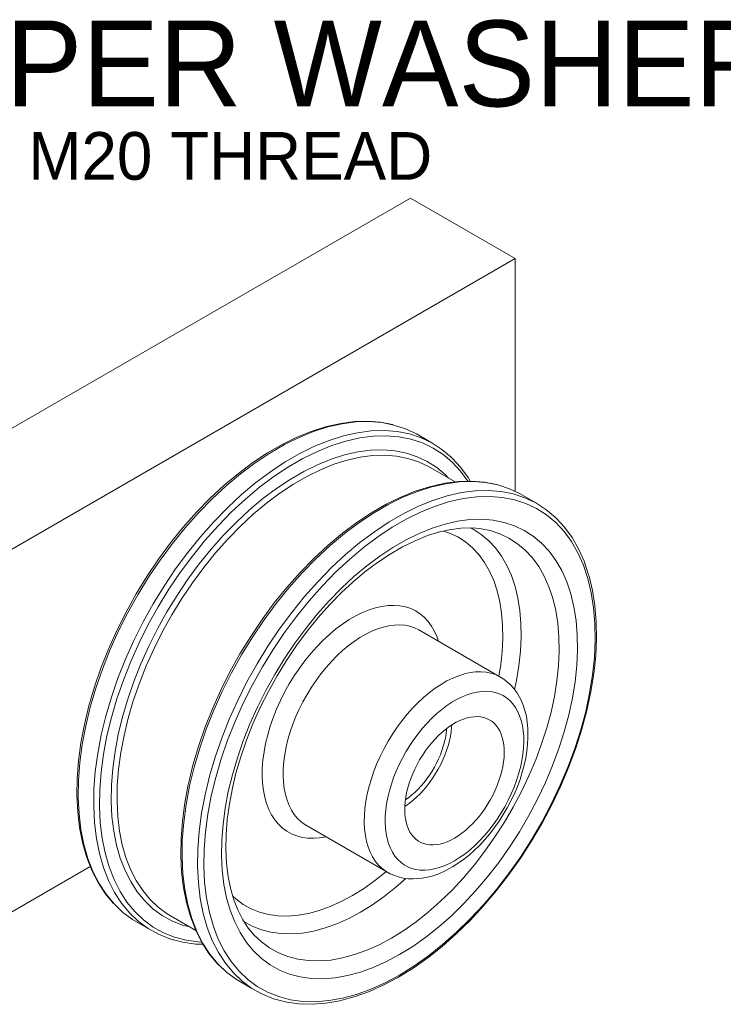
# Model space of a CAD drawing. Header units: millimetres. Extents: x -33820 to -12795, y -745548 to -730698.
# Tile 21 of 25: x -20041 to -19119, y -734793 to -733502. Entities that reach past the tile are written whole.
import ezdxf

# ---------------------------------------------------------------- set-up
doc = ezdxf.new("R2010")
doc.units = ezdxf.units.MM
doc.header["$MEASUREMENT"] = 0
doc.linetypes.add('DGN Style 5', pattern=[208.174909, 89.217818, -118.957091])
doc.linetypes.add('DGN Style 6', pattern=[565.640967, 0.297393, -118.957091, 208.174909, -118.957091, 0.297393, -118.957091])
doc.styles.add('Style-ENGINEERING', font='ENGINEERING.shx')

# ---------------------------------------------------------------- blocks, each defined once
blk = doc.blocks.new('*U327')
at = {"color": 7, "linetype": 'Continuous', "lineweight": 0}
for p, q in [((3105.98, 3998.22), (3778.23, 4386.35)), ((3778.23, 4386.35), (3915.43, 4307.14)), ((2886.47, 3713.07), (3915.43, 4307.14)), ((3915.43, 4307.14), (3915.43, 4003.03)), ((3651.51, 3914.01), (3651.51, 3914.01)), ((3135.47, 3381.58), (3359.42, 3510.88))]:
    blk.add_line(p, q, dxfattribs=at)
at = {"color": 7, "linetype": 'DGN Style 6', "lineweight": 0}
blk.add_line((3427.87, 3867.91), (3455.31, 3852.07), dxfattribs=at)
at = {"color": 7, "linetype": 'Continuous', "lineweight": 0, "flags": 128}
for points in [[(3389.74, 3461.34), (3379.3, 3474), (3370.08, 3488.21), (3362.14, 3503.89), (3355.51, 3520.95), (3350.24, 3539.3), (3346.35, 3558.84), (3343.87, 3579.47), (3342.8, 3601.06), (3343.15, 3623.51), (3344.93, 3646.68), (3348.12, 3670.46), (3352.7, 3694.72), (3358.66, 3719.31), (3365.95, 3744.11), (3374.53, 3768.98), (3384.37, 3793.78), (3395.4, 3818.39), (3407.57, 3842.66), (3420.81, 3866.46), (3435.05, 3889.67), (3450.21, 3912.15), (3466.2, 3933.78), (3482.94, 3954.45), (3500.34, 3974.04), (3518.3, 3992.45), (3536.73, 4009.57), (3555.53, 4025.31), (3574.58, 4039.59), (3593.79, 4052.33), (3613.06, 4063.45), (3632.27, 4072.9), (3651.32, 4080.62), (3670.11, 4086.58), (3688.54, 4090.74), (3706.5, 4093.07), (3723.91, 4093.57), (3740.65, 4092.23), (3756.64, 4089.07)], [(3648.19, 4080.8), (3666.89, 4086.73), (3668.46, 4087.09), (3686.86, 4091.24), (3704.81, 4093.58), (3722.19, 4094.08), (3738.91, 4092.74), (3754.88, 4089.58), (3756.64, 4089.07), (3771.8, 4084.09), (3786.03, 4077.32), (3806.32, 4065.61), (3819.56, 4057.09), (3831.72, 4046.88), (3832.96, 4045.74), (3843.98, 4033.89), (3853.81, 4020.46), (3856.69, 4015.43)], [(3354.23, 3522.15), (3353.75, 3523.72), (3348.5, 3541.99), (3344.63, 3561.44), (3342.16, 3581.97), (3341.09, 3603.46), (3341.45, 3625.81), (3343.22, 3648.88), (3346.39, 3672.54), (3350.95, 3696.68), (3356.88, 3721.16), (3364.13, 3745.85), (3372.68, 3770.6), (3382.47, 3795.29), (3393.46, 3819.78), (3405.57, 3843.94), (3418.75, 3867.63), (3432.92, 3890.73), (3448, 3913.11), (3463.92, 3934.64), (3480.59, 3955.22), (3497.91, 3974.72), (3515.79, 3993.04), (3534.13, 4010.08), (3552.84, 4025.75), (3571.8, 4039.96), (3590.92, 4052.64), (3610.1, 4063.71), (3629.22, 4073.12), (3648.19, 4080.8)], [(3434.35, 3429.2), (3421.63, 3438.58), (3410.02, 3449.63), (3399.58, 3462.29), (3390.36, 3476.5), (3382.42, 3492.18), (3375.79, 3509.24), (3370.52, 3527.59), (3366.63, 3547.13), (3364.15, 3567.76), (3363.08, 3589.35), (3363.44, 3611.8), (3365.21, 3634.97), (3368.4, 3658.75), (3372.99, 3683), (3378.94, 3707.6), (3386.23, 3732.4), (3394.82, 3757.27), (3404.65, 3782.07), (3415.69, 3806.68), (3427.86, 3830.95), (3441.1, 3854.75), (3455.33, 3877.95), (3470.49, 3900.44), (3486.48, 3922.07), (3503.22, 3942.74), (3520.62, 3962.33), (3538.59, 3980.74), (3557.02, 3997.86), (3575.81, 4013.6), (3594.86, 4027.88), (3614.07, 4040.61), (3633.34, 4051.74), (3652.55, 4061.19), (3671.6, 4068.91), (3690.4, 4074.87), (3708.82, 4079.03), (3726.79, 4081.36), (3744.19, 4081.86), (3760.93, 4080.52), (3776.92, 4077.36), (3792.08, 4072.38), (3806.32, 4065.61)], [(3504.62, 3411.47), (3500.59, 3411.56), (3484.44, 3413.79), (3469.06, 3417.81), (3454.56, 3423.61), (3441, 3431.15), (3428.46, 3440.39), (3417, 3451.29), (3406.7, 3463.79), (3397.61, 3477.8), (3389.78, 3493.27), (3383.24, 3510.1), (3378.04, 3528.2), (3374.2, 3547.48), (3371.75, 3567.82), (3370.7, 3589.12), (3371.05, 3611.26), (3372.8, 3634.12), (3375.95, 3657.58), (3380.47, 3681.5), (3386.34, 3705.76), (3393.53, 3730.22), (3402, 3754.75), (3411.71, 3779.22), (3422.59, 3803.49), (3434.59, 3827.43), (3447.65, 3850.91), (3461.7, 3873.8), (3476.65, 3895.98), (3492.42, 3917.32), (3508.94, 3937.7), (3526.1, 3957.03), (3543.82, 3975.19), (3562, 3992.08), (3580.53, 4007.6), (3599.33, 4021.69), (3618.28, 4034.25), (3637.28, 4045.22), (3656.23, 4054.54), (3675.03, 4062.16), (3693.57, 4068.04), (3711.74, 4072.14), (3729.46, 4074.44), (3746.63, 4074.94), (3763.14, 4073.62), (3778.92, 4070.49), (3793.87, 4065.58), (3807.91, 4058.9), (3820.97, 4050.5), (3832.97, 4040.43), (3843.86, 4028.72), (3853.56, 4015.46), (3853.63, 4015.34)], [(3489.01, 3431.24), (3479.29, 3433.78), (3465.54, 3439.27), (3452.69, 3446.42), (3440.81, 3455.18), (3429.96, 3465.51), (3420.2, 3477.34), (3411.59, 3490.63), (3404.16, 3505.28), (3397.97, 3521.23), (3393.04, 3538.38), (3389.41, 3556.64), (3387.08, 3575.92), (3386.09, 3596.1), (3386.42, 3617.08), (3388.08, 3638.74), (3391.06, 3660.97), (3395.34, 3683.63), (3400.91, 3706.62), (3407.72, 3729.8), (3415.75, 3753.04), (3424.94, 3776.23), (3435.25, 3799.22), (3446.63, 3821.91), (3459, 3844.15), (3472.31, 3865.84), (3486.47, 3886.86), (3501.42, 3907.08), (3517.07, 3926.39), (3533.33, 3944.71), (3550.12, 3961.91), (3567.35, 3977.91), (3584.91, 3992.63), (3602.72, 4005.97), (3620.68, 4017.87), (3638.68, 4028.27), (3656.64, 4037.1), (3674.45, 4044.32), (3692.01, 4049.89), (3709.23, 4053.77), (3726.02, 4055.96), (3742.29, 4056.42), (3757.93, 4055.17), (3772.88, 4052.21), (3787.05, 4047.56), (3800.35, 4041.23), (3812.73, 4033.27), (3824.1, 4023.72), (3828.09, 4019.43)], [(3459.34, 3448.36), (3447.63, 3457), (3436.94, 3467.17), (3427.32, 3478.84), (3418.83, 3491.93), (3411.52, 3506.37), (3405.41, 3522.08), (3400.56, 3538.99), (3396.98, 3556.98), (3394.69, 3575.98), (3393.7, 3595.87), (3394.03, 3616.54), (3395.67, 3637.89), (3398.61, 3659.79), (3402.83, 3682.13), (3408.31, 3704.78), (3415.03, 3727.62), (3422.93, 3750.53), (3432, 3773.37), (3442.16, 3796.04), (3453.37, 3818.39), (3465.56, 3840.31), (3478.67, 3861.69), (3492.63, 3882.39), (3507.36, 3902.32), (3522.78, 3921.36), (3538.81, 3939.4), (3555.35, 3956.36), (3572.33, 3972.13), (3589.64, 3986.63), (3607.19, 3999.78), (3624.88, 4011.51), (3642.63, 4021.75), (3660.32, 4030.45), (3677.87, 4037.57), (3695.18, 4043.05), (3712.15, 4046.88), (3728.7, 4049.04), (3744.72, 4049.5), (3760.15, 4048.27), (3774.88, 4045.35), (3788.83, 4040.76), (3801.95, 4034.53)], [(3836.78, 4014.42), (3801.95, 4034.53), (3801.95, 4034.53)], [(3537.47, 3371.7), (3525.86, 3382.75), (3515.42, 3395.41), (3506.2, 3409.62), (3498.26, 3425.3), (3491.63, 3442.36), (3486.36, 3460.72), (3482.47, 3480.26), (3479.98, 3500.88), (3478.92, 3522.47), (3479.27, 3544.92), (3481.05, 3568.1), (3484.24, 3591.87), (3488.82, 3616.13), (3494.78, 3640.72), (3502.07, 3665.52), (3510.65, 3690.39), (3520.49, 3715.19), (3531.52, 3739.8), (3543.69, 3764.07), (3556.93, 3787.87), (3571.17, 3811.08), (3586.32, 3833.56), (3602.32, 3855.19), (3619.06, 3875.86), (3636.46, 3895.45), (3654.42, 3913.86), (3672.85, 3930.98), (3691.64, 3946.72), (3710.7, 3961), (3729.91, 3973.74), (3749.17, 3984.86), (3768.39, 3994.31), (3787.44, 4002.03), (3806.23, 4007.99), (3824.66, 4012.15), (3842.62, 4014.48), (3860.02, 4014.98), (3876.77, 4013.65), (3892.76, 4010.48)], [(3670.41, 3931.56), (3670.41, 3931.56), (3689.13, 3947.25), (3708.11, 3961.47), (3727.25, 3974.15), (3746.44, 3985.23), (3765.57, 3994.64), (3784.55, 4002.34), (3803.27, 4008.27), (3821.63, 4012.41), (3823.13, 4012.65), (3841.08, 4014.98), (3858.46, 4015.48), (3875.19, 4014.14), (3891.16, 4010.98), (3892.76, 4010.48), (3907.92, 4005.5), (3922.15, 3998.73), (3942.43, 3987.02), (3955.67, 3978.51), (3967.84, 3968.29), (3969.17, 3967.02), (3980.19, 3955.17), (3990.01, 3941.74), (3998.59, 3926.8), (4005.87, 3910.44), (4011.82, 3892.74), (4012.29, 3891.19)], [(3570.47, 3350.62), (3557.75, 3359.99), (3546.14, 3371.04), (3535.7, 3383.7), (3526.48, 3397.91), (3518.54, 3413.59), (3511.91, 3430.65), (3506.64, 3449), (3502.75, 3468.55), (3500.27, 3489.17), (3499.2, 3510.76), (3499.56, 3533.21), (3501.33, 3556.39), (3504.52, 3580.16), (3509.11, 3604.42), (3515.06, 3629.01), (3522.35, 3653.81), (3530.94, 3678.68), (3540.77, 3703.48), (3551.81, 3728.09), (3563.98, 3752.36), (3577.21, 3776.16), (3591.45, 3799.37), (3606.61, 3821.85), (3622.6, 3843.48), (3639.34, 3864.15), (3656.74, 3883.74), (3674.71, 3902.15), (3693.13, 3919.27), (3711.93, 3935.01), (3730.98, 3949.29), (3750.19, 3962.03), (3769.46, 3973.15), (3788.67, 3982.6), (3807.72, 3990.32), (3826.52, 3996.28), (3844.94, 4000.44), (3862.91, 4002.77), (3880.31, 4003.27), (3897.05, 4001.94), (3913.04, 3998.77), (3928.2, 3993.79), (3942.43, 3987.02)], [(3782.89, 3379.93), (3763.94, 3368.18), (3744.99, 3358.05), (3726.15, 3349.59), (3707.51, 3342.85), (3689.18, 3337.87), (3671.26, 3334.68), (3653.85, 3333.28), (3637.03, 3333.69), (3620.91, 3335.91), (3605.58, 3339.92), (3591.1, 3345.71), (3577.57, 3353.23), (3565.06, 3362.46), (3553.63, 3373.33), (3543.36, 3385.8), (3534.28, 3399.78), (3526.46, 3415.21), (3519.94, 3432.01), (3514.75, 3450.07), (3510.93, 3469.3), (3508.48, 3489.6), (3507.43, 3510.85), (3507.78, 3532.94), (3509.53, 3555.75), (3512.67, 3579.16), (3517.18, 3603.03), (3523.04, 3627.23), (3530.21, 3651.64), (3538.67, 3676.11), (3548.35, 3700.53), (3559.21, 3724.74), (3571.18, 3748.63), (3584.21, 3772.06), (3598.23, 3794.9), (3613.14, 3817.02), (3628.88, 3838.32), (3645.36, 3858.66), (3662.49, 3877.94), (3680.17, 3896.06), (3698.3, 3912.91), (3716.8, 3928.4), (3735.55, 3942.46), (3754.46, 3954.99), (3773.42, 3965.94), (3792.33, 3975.24), (3811.08, 3982.84), (3829.58, 3988.7), (3847.72, 3992.79), (3865.4, 3995.09), (3882.52, 3995.58), (3899, 3994.27), (3914.74, 3991.15), (3929.66, 3986.25), (3943.67, 3979.59), (3956.7, 3971.21), (3968.67, 3961.15), (3979.53, 3949.47), (3989.22, 3936.24), (3997.67, 3921.52), (4004.84, 3905.4), (4010.7, 3887.96), (4015.21, 3869.3), (4018.35, 3849.52), (4020.1, 3828.73), (4020.45, 3807.04), (4019.4, 3784.58), (4016.95, 3761.45), (4013.13, 3737.8), (4007.94, 3713.75), (4001.42, 3689.43), (3993.6, 3664.97), (3984.53, 3640.51), (3974.25, 3616.17), (3962.82, 3592.11), (3950.31, 3568.43), (3936.78, 3545.28), (3922.31, 3522.79), (3906.97, 3501.06), (3890.85, 3480.23), (3874.03, 3460.4), (3856.62, 3441.69), (3838.7, 3424.2), (3820.37, 3408.01), (3801.73, 3393.23), (3782.89, 3379.93)], [(3781.17, 3405.72), (3763.94, 3395.04), (3746.71, 3385.83), (3729.58, 3378.14), (3712.63, 3372.01), (3695.96, 3367.48), (3679.67, 3364.58), (3663.83, 3363.31), (3648.54, 3363.68), (3633.88, 3365.7), (3619.94, 3369.35), (3606.77, 3374.61), (3594.47, 3381.45), (3583.09, 3389.84), (3572.7, 3399.73), (3563.36, 3411.06), (3555.11, 3423.78), (3548, 3437.81), (3542.07, 3453.08), (3537.35, 3469.5), (3533.87, 3486.99), (3531.64, 3505.45), (3530.69, 3524.78), (3531.01, 3544.86), (3532.6, 3565.61), (3535.45, 3586.89), (3539.56, 3608.59), (3544.88, 3630.6), (3551.41, 3652.8), (3559.09, 3675.05), (3567.9, 3697.25), (3577.77, 3719.27), (3588.66, 3741), (3600.51, 3762.3), (3613.25, 3783.07), (3626.82, 3803.19), (3641.13, 3822.55), (3656.11, 3841.05), (3671.69, 3858.58), (3687.76, 3875.05), (3704.25, 3890.38), (3721.07, 3904.47), (3738.13, 3917.24), (3755.32, 3928.64), (3772.56, 3938.6), (3789.75, 3947.05), (3806.81, 3953.97), (3823.63, 3959.3), (3840.12, 3963.02), (3856.2, 3965.11), (3871.77, 3965.56), (3886.75, 3964.36), (3901.07, 3961.52), (3914.63, 3957.07), (3927.37, 3951.01), (3939.22, 3943.39), (3950.11, 3934.25), (3959.99, 3923.63), (3968.79, 3911.59), (3976.47, 3898.21), (3983, 3883.55), (3988.33, 3867.69), (3992.43, 3850.72), (3995.28, 3832.74), (3996.87, 3813.83), (3997.19, 3794.11), (3996.24, 3773.68), (3994.01, 3752.66), (3990.53, 3731.15), (3985.81, 3709.28), (3979.88, 3687.16), (3972.77, 3664.92), (3964.52, 3642.67), (3955.18, 3620.55), (3944.79, 3598.66), (3933.41, 3577.14), (3921.11, 3556.09), (3907.95, 3535.63), (3894, 3515.87), (3879.34, 3496.93), (3864.05, 3478.9), (3848.21, 3461.89), (3831.92, 3445.98), (3815.25, 3431.26), (3798.3, 3417.82), (3781.17, 3405.72)], [(3882.57, 3950.64), (3895.36, 3946.44), (3907.37, 3940.73), (3918.54, 3933.54), (3928.81, 3924.92), (3938.12, 3914.91), (3946.42, 3903.57), (3953.66, 3890.95), (3959.81, 3877.13), (3964.84, 3862.18), (3968.7, 3846.19), (3971.39, 3829.23), (3972.89, 3811.41), (3973.19, 3792.82), (3972.29, 3773.56), (3970.2, 3753.74), (3966.91, 3733.46), (3962.47, 3712.85), (3956.88, 3692), (3950.17, 3671.03), (3942.4, 3650.06), (3933.59, 3629.2), (3923.79, 3608.57), (3913.07, 3588.28), (3901.47, 3568.43), (3889.06, 3549.15), (3875.91, 3530.53), (3862.09, 3512.67), (3847.68, 3495.67), (3832.75, 3479.63), (3817.39, 3464.63), (3801.68, 3450.76), (3785.7, 3438.09), (3769.55, 3426.69), (3753.31, 3416.62), (3737.07, 3407.93), (3720.91, 3400.68), (3704.94, 3394.91), (3689.22, 3390.64), (3673.86, 3387.9), (3658.93, 3386.7), (3644.52, 3387.05), (3630.7, 3388.95), (3617.55, 3392.39), (3605.15, 3397.35), (3593.55, 3403.8), (3582.82, 3411.71), (3573.03, 3421.03)], [(3687.88, 3869.58), (3702.56, 3883.23), (3718.67, 3896.72), (3735, 3908.95), (3751.46, 3919.87), (3767.97, 3929.4), (3784.44, 3937.49), (3800.76, 3944.11), (3816.87, 3949.22), (3816.87, 3949.22)], [(3814.38, 3948.43), (3828.98, 3951.73), (3844.23, 3953.71), (3859, 3954.13), (3859, 3954.13)], [(3821.63, 3950.07), (3829.59, 3947.45), (3840.36, 3942.33), (3850.37, 3935.89), (3859.58, 3928.16), (3867.93, 3919.18), (3875.37, 3909.01), (3881.87, 3897.7), (3887.38, 3885.3), (3891.89, 3871.9), (3895.35, 3857.55), (3897.77, 3842.35), (3899.11, 3826.37), (3899.38, 3809.7), (3898.57, 3792.43), (3896.69, 3774.66), (3894.3, 3759.87)], [(3857.27, 3954.08), (3860.36, 3952.62), (3871.05, 3945.74), (3880.88, 3937.48), (3889.8, 3927.9), (3897.74, 3917.04), (3904.68, 3904.95), (3910.57, 3891.72), (3915.38, 3877.41), (3919.08, 3862.09), (3921.66, 3845.86), (3923.09, 3828.79), (3923.38, 3810.99), (3922.52, 3792.55), (3920.51, 3773.57), (3917.37, 3754.16), (3914.81, 3742.3)], [(3858.86, 3954.13), (3869.08, 3953.31), (3882.57, 3950.64), (3882.57, 3950.64)], [(3651.51, 3914.01), (3669.78, 3930.99), (3670.41, 3931.56)], [(3487.09, 3617.93), (3487.28, 3618.73), (3493.18, 3643.12), (3500.41, 3667.71), (3508.93, 3692.38), (3518.68, 3716.98), (3529.62, 3741.38), (3541.69, 3765.45), (3554.82, 3789.06), (3568.94, 3812.07), (3583.97, 3834.37), (3599.83, 3855.82), (3616.44, 3876.32), (3633.69, 3895.75), (3651.51, 3914.01)], [(4012.29, 3891.19), (4012.29, 3891.19), (4016.86, 3872.32), (4020.03, 3852.32), (4021.8, 3831.29), (4022.15, 3809.36), (4021.09, 3786.64), (4018.62, 3763.25), (4014.75, 3739.33), (4009.5, 3715), (4002.9, 3690.41), (3995, 3665.67), (3985.82, 3640.93), (3975.43, 3616.32), (3963.87, 3591.98), (3951.22, 3568.04), (3937.53, 3544.63), (3922.9, 3521.88), (3907.38, 3499.9), (3891.08, 3478.84), (3874.08, 3458.78), (3856.46, 3439.86), (3838.34, 3422.17), (3819.8, 3405.8), (3800.95, 3390.85), (3781.9, 3377.4), (3762.74, 3365.51), (3743.57, 3355.27), (3724.52, 3346.72), (3705.67, 3339.9), (3687.13, 3334.86), (3687.13, 3334.86)], [(3672.53, 3853.85), (3688.12, 3869.83), (3688.12, 3869.83)], [(3544.38, 3611.39), (3544.38, 3611.39), (3549.54, 3632.74), (3555.87, 3654.26), (3563.33, 3675.85), (3571.86, 3697.38), (3581.44, 3718.74), (3592, 3739.81), (3603.5, 3760.47), (3615.85, 3780.61), (3629.01, 3800.12), (3642.89, 3818.9), (3657.42, 3836.85), (3672.53, 3853.85)], [(3667.44, 3549.49), (3659.48, 3548.07), (3651.45, 3547.42), (3643.7, 3547.61), (3636.27, 3548.63), (3629.2, 3550.48), (3622.53, 3553.15), (3616.29, 3556.62), (3610.53, 3560.87), (3605.26, 3565.88), (3600.52, 3571.63), (3596.34, 3578.08), (3592.74, 3585.19), (3589.73, 3592.93), (3587.34, 3601.26), (3585.57, 3610.12), (3584.45, 3619.48), (3583.96, 3629.28), (3584.12, 3639.46), (3584.93, 3649.97), (3586.38, 3660.76), (3588.46, 3671.76), (3591.16, 3682.92), (3594.46, 3694.17), (3598.36, 3705.46), (3602.82, 3716.71), (3607.83, 3727.87), (3613.35, 3738.88), (3619.36, 3749.68), (3625.81, 3760.21), (3632.69, 3770.41), (3639.95, 3780.22), (3647.54, 3789.6), (3655.44, 3798.49), (3663.59, 3806.84), (3671.95, 3814.61), (3680.47, 3821.75), (3689.12, 3828.23), (3697.83, 3834.01), (3706.57, 3839.05), (3715.29, 3843.34), (3723.93, 3846.84), (3732.46, 3849.55), (3740.82, 3851.43), (3748.97, 3852.49), (3756.86, 3852.72), (3764.46, 3852.11), (3771.72, 3850.68), (3778.59, 3848.42), (3785.05, 3845.35), (3791.06, 3841.48), (3796.58, 3836.85), (3801.58, 3831.46), (3806.05, 3825.36), (3809.94, 3818.58), (3813.25, 3811.15), (3815.12, 3805.58)], [(3639.98, 3565.34), (3634.88, 3569.1), (3630.23, 3573.53), (3626.04, 3578.61), (3622.34, 3584.31), (3619.15, 3590.6), (3616.5, 3597.44), (3614.38, 3604.8), (3612.82, 3612.64), (3611.83, 3620.91), (3611.4, 3629.57), (3611.54, 3638.57), (3612.25, 3647.86), (3613.53, 3657.4), (3615.37, 3667.13), (3617.76, 3676.99), (3620.68, 3686.94), (3624.13, 3696.91), (3628.07, 3706.86), (3632.5, 3716.73), (3637.38, 3726.46), (3642.69, 3736.01), (3648.4, 3745.31), (3654.47, 3754.33), (3660.89, 3763), (3667.6, 3771.29), (3674.58, 3779.15), (3681.79, 3786.53), (3689.18, 3793.4), (3696.71, 3799.71), (3704.35, 3805.44), (3712.06, 3810.55), (3719.79, 3815.01), (3727.49, 3818.8), (3735.13, 3821.89), (3742.67, 3824.28), (3750.06, 3825.95), (3757.26, 3826.89), (3764.24, 3827.09), (3770.96, 3826.55), (3777.37, 3825.28), (3783.45, 3823.28), (3789.16, 3820.57)], [(3909.38, 3748.45), (3905.67, 3751.67), (3900.79, 3755.77), (3895.48, 3759.18), (3789.16, 3820.57), (3789.16, 3820.57)], [(3746.31, 3503.95), (3741.21, 3507.71), (3736.55, 3512.14), (3732.36, 3517.22), (3728.67, 3522.92), (3725.48, 3529.21), (3722.82, 3536.05), (3720.71, 3543.41), (3719.15, 3551.25), (3718.15, 3559.52), (3717.72, 3568.18), (3717.87, 3577.18), (3718.58, 3586.48), (3719.86, 3596.01), (3721.7, 3605.74), (3724.08, 3615.6), (3727.01, 3625.55), (3730.45, 3635.52), (3734.4, 3645.47), (3738.82, 3655.34), (3743.7, 3665.07), (3749.01, 3674.62), (3754.72, 3683.92), (3760.8, 3692.94), (3767.21, 3701.62), (3773.93, 3709.91), (3780.91, 3717.76), (3788.11, 3725.15), (3795.5, 3732.01), (3803.04, 3738.33), (3810.68, 3744.05), (3818.39, 3749.16), (3826.11, 3753.62), (3833.82, 3757.41), (3841.46, 3760.51), (3848.99, 3762.9), (3856.39, 3764.56), (3863.59, 3765.5), (3870.57, 3765.7), (3877.28, 3765.17), (3883.7, 3763.9), (3889.78, 3761.9), (3895.48, 3759.18)], [(3932.22, 3679.32), (3932.22, 3682.76), (3932.08, 3691.38), (3931.38, 3699.64), (3930.14, 3707.49), (3928.34, 3714.91), (3926.02, 3721.84), (3923.17, 3728.24), (3921.12, 3732.4), (3917.69, 3738.36), (3913.78, 3743.72), (3909.38, 3748.45), (3909.38, 3748.45)], [(3842.68, 3522.12), (3835.97, 3517.96), (3829.26, 3514.38), (3822.59, 3511.38), (3815.99, 3509), (3809.5, 3507.23), (3803.16, 3506.1), (3796.99, 3505.61), (3791.04, 3505.75), (3785.34, 3506.54), (3779.9, 3507.96), (3774.78, 3510.01), (3769.99, 3512.67), (3765.56, 3515.94), (3761.52, 3519.79), (3757.88, 3524.2), (3754.67, 3529.15), (3751.9, 3534.61), (3749.59, 3540.56), (3747.75, 3546.95), (3746.4, 3553.76), (3745.53, 3560.95), (3745.16, 3568.47), (3745.28, 3576.29), (3745.9, 3584.37), (3747.02, 3592.65), (3748.61, 3601.1), (3750.69, 3609.67), (3753.23, 3618.31), (3756.22, 3626.98), (3759.65, 3635.62), (3763.49, 3644.19), (3767.73, 3652.65), (3772.34, 3660.94), (3777.3, 3669.03), (3782.58, 3676.86), (3788.16, 3684.4), (3793.99, 3691.6), (3800.05, 3698.43), (3806.31, 3704.84), (3812.73, 3710.8), (3819.28, 3716.29), (3825.92, 3721.26), (3832.61, 3725.7), (3839.32, 3729.58), (3846.02, 3732.87), (3852.66, 3735.56), (3859.2, 3737.63), (3865.63, 3739.08), (3871.88, 3739.9), (3877.95, 3740.07), (3883.78, 3739.61), (3889.35, 3738.5), (3894.63, 3736.77), (3899.59, 3734.41), (3904.21, 3731.44), (3908.45, 3727.88), (3912.29, 3723.75), (3915.72, 3719.06), (3918.71, 3713.85), (3921.25, 3708.14), (3923.32, 3701.97), (3924.92, 3695.37), (3926.03, 3688.36), (3926.65, 3681), (3926.78, 3673.33), (3926.4, 3665.37), (3925.54, 3657.19), (3924.18, 3648.81), (3922.35, 3640.3), (3920.04, 3631.69), (3917.27, 3623.03), (3914.06, 3614.37), (3910.42, 3605.76), (3906.37, 3597.24), (3901.94, 3588.86), (3897.15, 3580.66), (3892.03, 3572.7), (3886.6, 3565.01), (3880.89, 3557.63), (3874.94, 3550.61), (3868.78, 3543.99), (3862.43, 3537.79), (3855.94, 3532.06), (3849.35, 3526.83), (3842.68, 3522.12)], [(3788.63, 3543.79), (3788.63, 3543.79), (3785.45, 3546.13), (3782.55, 3548.9), (3779.94, 3552.06), (3777.63, 3555.62), (3775.65, 3559.53), (3773.99, 3563.8), (3772.67, 3568.39), (3771.7, 3573.27), (3771.08, 3578.43), (3770.81, 3583.83), (3770.9, 3589.44), (3771.34, 3595.23), (3772.14, 3601.18), (3773.29, 3607.24), (3774.78, 3613.39), (3776.6, 3619.59), (3778.75, 3625.81), (3781.2, 3632.01), (3783.96, 3638.16), (3787.01, 3644.23), (3790.32, 3650.18), (3793.87, 3655.98), (3797.66, 3661.6), (3801.66, 3667.01), (3805.85, 3672.17), (3810.2, 3677.07), (3814.69, 3681.67), (3819.3, 3685.95), (3823.99, 3689.89), (3828.76, 3693.46), (3833.56, 3696.64), (3838.38, 3699.42), (3843.18, 3701.79), (3847.94, 3703.72), (3852.64, 3705.21), (3857.25, 3706.25), (3861.74, 3706.83), (3866.09, 3706.96), (3870.27, 3706.62), (3874.27, 3705.83), (3878.06, 3704.58), (3881.62, 3702.89), (3881.62, 3702.89)], [(3770.9, 3589.38), (3772.18, 3590.18), (3776.97, 3593.56), (3781.7, 3597.31), (3786.36, 3601.42), (3790.91, 3605.87), (3795.34, 3610.62), (3799.61, 3615.65), (3803.7, 3620.95), (3807.6, 3626.46), (3811.27, 3632.18), (3814.71, 3638.06), (3817.89, 3644.07), (3820.79, 3650.19), (3823.4, 3656.37), (3825.71, 3662.58), (3827.69, 3668.79), (3829.35, 3674.97), (3830.67, 3681.08), (3831.64, 3687.09), (3832.26, 3692.96), (3832.4, 3695.87)], [(3825.49, 3691.01), (3825.43, 3689.75), (3824.87, 3684.49), (3824, 3679.12), (3822.82, 3673.65), (3821.34, 3668.12), (3819.57, 3662.57), (3817.5, 3657.01), (3815.17, 3651.48), (3812.57, 3646.01), (3809.73, 3640.63), (3806.65, 3635.36), (3803.36, 3630.25), (3799.88, 3625.31), (3796.21, 3620.58), (3792.39, 3616.07), (3788.43, 3611.82), (3784.36, 3607.84), (3780.2, 3604.17), (3775.96, 3600.81), (3771.69, 3597.79)], [(3881.62, 3702.89), (3884.93, 3700.76), (3887.97, 3698.21), (3890.73, 3695.24), (3893.19, 3691.88), (3895.34, 3688.14), (3897.16, 3684.05), (3898.65, 3679.62), (3899.79, 3674.88), (3900.59, 3669.85), (3901.04, 3664.57), (3901.12, 3659.06), (3900.86, 3653.36), (3900.24, 3647.48), (3899.26, 3641.48), (3897.95, 3635.37), (3896.29, 3629.19), (3894.3, 3622.98), (3892, 3616.76), (3889.39, 3610.58), (3886.49, 3604.47), (3883.31, 3598.45), (3879.87, 3592.57), (3876.19, 3586.86), (3872.3, 3581.34), (3868.2, 3576.05), (3863.93, 3571.01), (3859.51, 3566.26), (3854.96, 3561.82), (3850.3, 3557.71), (3845.57, 3553.95), (3840.78, 3550.57), (3835.97, 3547.59), (3831.16, 3545.01), (3826.37, 3542.87), (3821.63, 3541.16), (3816.98, 3539.89), (3812.43, 3539.08), (3808, 3538.72), (3803.73, 3538.83), (3799.64, 3539.39), (3795.74, 3540.41), (3792.06, 3541.88), (3788.63, 3543.79)], [(3833.35, 3510.16), (3833.35, 3510.16), (3840.65, 3514.69), (3847.91, 3519.82), (3855.1, 3525.52), (3862.16, 3531.76), (3869.07, 3538.5), (3875.78, 3545.71), (3882.26, 3553.35), (3888.48, 3561.38), (3894.39, 3569.76), (3899.97, 3578.43), (3905.18, 3587.35), (3910.01, 3596.48), (3914.41, 3605.75), (3918.37, 3615.13), (3921.87, 3624.56), (3924.88, 3633.99), (3927.39, 3643.36), (3929.39, 3652.63), (3930.87, 3661.75), (3931.81, 3670.66), (3932.22, 3679.32), (3932.22, 3679.32)], [(3489.89, 3444.84), (3489.89, 3444.84), (3484.64, 3463.12), (3480.76, 3482.58), (3478.29, 3503.13), (3477.23, 3524.64), (3477.58, 3547), (3479.35, 3570.08), (3482.53, 3593.77), (3487.09, 3617.93), (3487.09, 3617.93)], [(3542.74, 3480.22), (3542.74, 3480.22), (3539.41, 3496.96), (3537.28, 3514.64), (3536.37, 3533.14), (3536.67, 3552.38), (3538.19, 3572.24), (3540.93, 3592.62), (3544.83, 3613.25)], [(3639.98, 3565.34), (3639.98, 3565.34), (3746.31, 3503.95), (3751.82, 3500.89), (3757.72, 3498.53), (3762.37, 3496.93), (3768.58, 3495.31), (3775.11, 3494.41), (3781.91, 3494.24), (3786.58, 3494.55), (3793.49, 3495.1), (3800.61, 3496.37), (3807.89, 3498.35), (3815.3, 3501.03), (3822.79, 3504.39), (3830.31, 3508.41), (3833.35, 3510.16)], [(3506.36, 3408.61), (3496.33, 3408.85), (3479.97, 3411.11), (3464.4, 3415.18), (3462.8, 3415.68), (3448.09, 3421.56), (3434.35, 3429.2), (3414.06, 3440.91), (3401.35, 3450.29), (3389.74, 3461.34), (3388.42, 3462.6), (3377.99, 3475.25), (3368.79, 3489.44), (3360.85, 3505.1), (3354.23, 3522.15), (3354.23, 3522.15)], [(3746.55, 3503.82), (3745.58, 3502.96), (3731.25, 3491.6), (3716.77, 3481.38)], [(3772.03, 3494.83), (3759.15, 3483.47), (3743.85, 3471.33), (3728.39, 3460.41), (3712.84, 3450.77), (3697.28, 3442.46), (3681.82, 3435.51), (3666.52, 3429.98), (3651.48, 3425.9), (3636.77, 3423.27), (3622.47, 3422.12), (3608.67, 3422.46), (3595.44, 3424.28), (3582.85, 3427.58), (3570.97, 3432.33), (3559.97, 3438.44)], [(3566.54, 3428.32), (3566.54, 3428.32), (3558.72, 3440.38), (3551.97, 3453.69), (3546.35, 3468.17), (3542.41, 3481.87)], [(3716.77, 3481.38), (3702.2, 3472.35), (3687.64, 3464.56), (3673.15, 3458.06), (3658.83, 3452.88), (3644.74, 3449.05), (3630.96, 3446.59), (3617.58, 3445.52), (3604.65, 3445.83), (3592.26, 3447.54), (3580.47, 3450.62), (3569.34, 3455.07), (3558.94, 3460.86), (3549.32, 3467.95), (3545.32, 3471.76)], [(3459.35, 3448.36), (3459.34, 3448.36), (3496.95, 3426.65)], [(3497.05, 3426.39), (3496.49, 3427.84), (3489.89, 3444.83)], [(3537.47, 3371.7), (3536.23, 3372.84), (3524.63, 3383.88), (3514.2, 3396.53), (3504.99, 3410.72), (3497.06, 3426.39), (3497.06, 3426.39)], [(3573.03, 3421.03), (3573.03, 3421.03), (3564.77, 3431.05)], [(3687.13, 3334.86), (3685.53, 3334.5), (3667.35, 3331.26), (3649.68, 3329.84), (3632.61, 3330.26), (3616.25, 3332.51), (3600.69, 3336.58), (3598.92, 3337.09), (3584.21, 3342.97), (3570.47, 3350.62), (3550.18, 3362.33), (3537.47, 3371.7), (3537.47, 3371.7)]]:
    blk.add_lwpolyline(points, dxfattribs=at)
at = {"color": 7, "lineweight": 13, "insert": (3022, 4547.49), "char_height": 112.5, "width": 4377.6018, "attachment_point": 5, "line_spacing_factor": 0.9, "style": 'Style-ENGINEERING'}
blk.add_mtext('DIN 434 SQAURE TAPER WASHER', dxfattribs=at)
at = {"color": 7, "linetype": 'DGN Style 5', "lineweight": 0, "insert": (3022, 4441.31), "char_height": 62.5, "attachment_point": 5, "line_spacing_factor": 0.6, "style": 'Style-ENGINEERING'}
blk.add_mtext('NORMINAL SIZE 22 - FOR M20 THREAD', dxfattribs=at)

msp = doc.modelspace()

# ---------------------------------------------------------------- block references
at = {"color": 7, "linetype": 'Continuous', "lineweight": 13}
msp.add_blockref('*U327', (-23307.55, -738122.65), dxfattribs=at)

doc.saveas('drawing.dxf')
